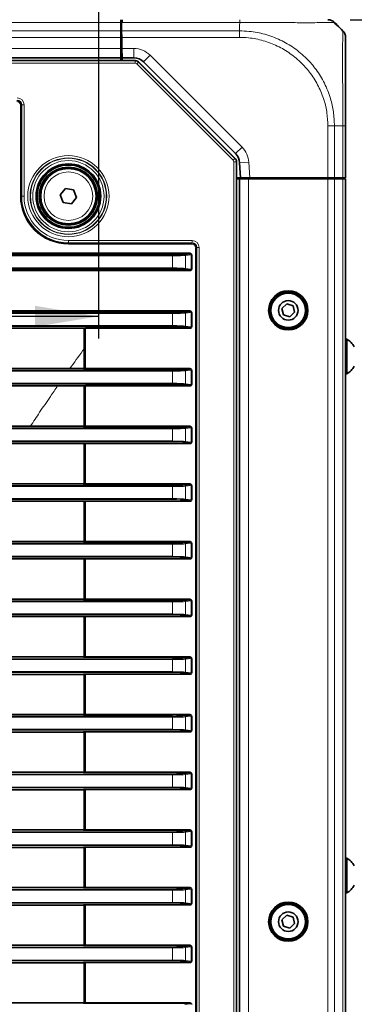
# Model space of a CAD drawing. Header units: millimetres. Extents: x 0 to 1118, y 0 to 864.
# Tile 38 of 91: x 384 to 408, y 253 to 325. Entities that reach past the tile are written whole.
import ezdxf

# ---------------------------------------------------------------- set-up
doc = ezdxf.new("R2010")
doc.units = ezdxf.units.MM
doc.layers.add('ALPHAREV', color=7, linetype='Continuous', lineweight=25)
doc.styles.add('SLDTEXTSTYLE0', font='TXT', dxfattribs={"width": 0.605})
doc.dimstyles.new('SLDDIMSTYLE0', dxfattribs={"dimtxt": 3.175, "dimasz": 4.572, "dimexe": 0, "dimexo": 0.0625, "dimgap": 0.79375, "dimtad": 0, "dimtih": 1, "dimtoh": 1, "dimdec": 1, "dimlfac": 3, "dimrnd": 1e-09, "dimzin": 4, "dimdsep": 46, "dimtxsty": 'SLDTEXTSTYLE0', "dimsah": 1, "dimcen": 0.09, "dimadec": 0, "dimazin": 1, "dimtfac": 1, "dimtofl": 0, "dimtmove": 0, "dimatfit": 3, "dimfxl": 1, "dimfrac": 2, "dimtolj": 1, "dimtzin": 12, "dimarcsym": 0})
doc.dimstyles.new('SLDDIMSTYLE3', dxfattribs={"dimtxt": 3.175, "dimasz": 4.572, "dimexe": 0, "dimexo": 0.0625, "dimgap": 0.79375, "dimtad": 0, "dimtih": 1, "dimtoh": 1, "dimdec": 1, "dimlfac": 3, "dimrnd": 1e-09, "dimzin": 12, "dimdsep": 46, "dimtxsty": 'SLDTEXTSTYLE0', "dimsah": 1, "dimcen": 0.09, "dimadec": 0, "dimazin": 3, "dimtfac": 1, "dimtofl": 0, "dimtmove": 0, "dimatfit": 3, "dimfxl": 1, "dimfrac": 2, "dimtolj": 1, "dimtzin": 12, "dimarcsym": 0})

# ---------------------------------------------------------------- blocks, each defined once
blk = doc.blocks.new('_D_5')
at = {"layer": 'ALPHAREV'}
for p, q in [((213.736, 351.397), (213.736, 301.561)), ((389.736, 351.397), (389.736, 301.561)), ((302.948, 305.597), (301.857, 305.597)), ((301.857, 305.597), (301.857, 300.725)), ((311.437, 305.597), (312.528, 305.597)), ((312.528, 305.597), (312.528, 300.725)), ((213.736, 303.161), (289.125, 303.161)), ((389.736, 303.161), (314.346, 303.161)), ((301.857, 300.725), (302.948, 300.725)), ((312.528, 300.725), (311.437, 300.725))]:
    blk.add_line(p, q, dxfattribs=at)
for points in [[(213.736, 303.161), (218.308, 302.399), (218.308, 303.923)], [(389.736, 303.161), (385.164, 303.923), (385.164, 302.399)]]:
    blk.add_solid(points, dxfattribs=at)
at = {"layer": 'ALPHAREV', "char_height": 3.175, "attachment_point": 1, "style": 'SLDTEXTSTYLE0'}
for s, insert in [('528.0', (289.851, 304.817)), ('20.8', (302.948, 304.817))]:
    blk.add_mtext(s, dxfattribs=dict(at, insert=insert))
blk = doc.blocks.new('_D_7')
at = {"layer": 'ALPHAREV'}
for p, q in [((399.336, 346.993), (439.874, 346.993)), ((438.274, 324.593), (438.274, 346.993)), ((407.893, 324.593), (439.874, 324.593)), ((438.274, 310.67), (438.274, 324.593)), ((452.846, 313.107), (451.755, 313.107)), ((451.755, 313.107), (451.755, 308.234)), ((458.91, 313.107), (460.001, 313.107)), ((460.001, 313.107), (460.001, 308.234)), ((441.449, 310.67), (438.274, 310.67)), ((451.755, 308.234), (452.846, 308.234)), ((460.001, 308.234), (458.91, 308.234))]:
    blk.add_line(p, q, dxfattribs=at)
for points in [[(438.274, 346.993), (437.512, 342.421), (439.036, 342.421)], [(438.274, 324.593), (439.036, 329.165), (437.512, 329.165)]]:
    blk.add_solid(points, dxfattribs=at)
at = {"layer": 'ALPHAREV', "char_height": 3.175, "attachment_point": 1, "style": 'SLDTEXTSTYLE0'}
for s, insert in [('67.2', (442.175, 312.327)), ('2.6', (452.846, 312.327))]:
    blk.add_mtext(s, dxfattribs=dict(at, insert=insert))

msp = doc.modelspace()

# ---------------------------------------------------------------- linework, layer by layer
at = {"color": 7, "linetype": 'Continuous', "lineweight": 18}
for p, q in [((391.352, 324.398), (212.119, 324.398)), ((399.939, 324.398), (391.439, 324.398)), ((391.352, 323.788), (212.119, 323.788)), ((391.41, 323.788), (399.902, 323.788)), ((399.902, 324.183), (399.902, 323.788)), ((391.352, 323.317), (212.119, 323.317)), ((391.419, 323.26), (391.352, 323.26)), ((399.902, 323.317), (391.418, 323.317)), ((391.419, 323.26), (391.419, 323.16)), ((391.352, 322.51), (212.119, 322.51)), ((391.432, 322.51), (392.288, 322.51)), ((392.288, 321.843), (392.288, 322.51)), ((211.085, 321.613), (392.386, 321.613)), ((391.352, 321.676), (212.119, 321.676)), ((392.386, 321.613), (392.396, 321.636)), ((392.386, 321.446), (392.386, 321.613)), ((392.631, 321.538), (392.622, 321.515)), ((392.995, 321.55), (393.467, 322.022)), ((393.467, 322.022), (400.102, 315.386)), ((392.386, 321.446), (211.085, 321.446)), ((392.504, 321.397), (392.622, 321.515)), ((399.456, 314.445), (392.504, 321.397)), ((392.622, 321.515), (399.574, 314.563)), ((384.103, 311.843), (384.103, 318.411)), ((384.103, 318.411), (384.17, 318.411)), ((384.2, 318.441), (384.17, 318.411)), ((384.17, 318.411), (384.17, 311.843)), ((384.2, 318.441), (384.367, 318.441)), ((384.2, 311.843), (384.2, 318.441)), ((384.367, 318.441), (384.367, 311.843)), ((406.293, 313.16), (406.293, 316.926)), ((407.374, 316.926), (406.764, 316.926)), ((406.764, 316.926), (406.764, 313.16)), ((407.374, 313.16), (407.374, 316.926)), ((399.631, 314.915), (400.102, 315.386)), ((399.456, 314.445), (399.574, 314.563)), ((399.574, 314.563), (399.597, 314.572)), ((399.505, 208.193), (399.505, 314.327)), ((399.505, 314.327), (399.672, 314.327)), ((399.695, 314.337), (399.672, 314.327)), ((399.672, 314.327), (399.672, 208.193)), ((399.922, 314.26), (400.588, 314.295)), ((400.588, 314.295), (400.648, 313.16)), ((400.569, 209.426), (400.569, 313.093)), ((406.293, 209.426), (406.293, 313.093)), ((406.764, 209.426), (406.764, 313.093)), ((407.24, 313.093), (407.24, 313.16)), ((407.374, 209.426), (407.374, 313.093)), ((384.103, 311.843), (384.17, 311.843)), ((384.17, 311.843), (384.2, 311.843)), ((384.2, 311.843), (384.367, 311.843)), ((387.569, 308.641), (396.5, 308.641)), ((387.569, 308.641), (387.569, 308.475)), ((396.5, 308.475), (387.569, 308.475)), ((387.569, 308.444), (387.569, 308.475)), ((387.569, 308.444), (396.47, 308.444)), ((387.569, 308.378), (387.569, 308.444)), ((396.47, 308.378), (387.569, 308.378)), ((396.47, 308.444), (396.5, 308.475)), ((396.47, 308.378), (396.47, 308.444)), ((396.5, 308.641), (396.5, 308.475)), ((396.737, 214.409), (396.737, 308.111)), ((396.737, 308.111), (396.803, 308.111)), ((396.834, 308.141), (396.803, 308.111)), ((396.803, 308.111), (396.803, 214.409)), ((396.834, 214.378), (396.834, 308.141)), ((397, 308.141), (396.834, 308.141)), ((397, 308.141), (397, 214.378)), ((251.37, 307.596), (395.076, 307.596)), ((395.076, 307.529), (251.37, 307.529)), ((251.402, 307.743), (396.351, 307.743)), ((396.351, 307.676), (251.402, 307.676)), ((395.076, 307.596), (395.076, 307.529)), ((395.076, 306.657), (395.076, 307.529)), ((396.426, 307.611), (396.027, 307.557)), ((396.027, 307.557), (396.027, 306.629)), ((396.351, 307.676), (396.351, 307.743)), ((396.426, 306.575), (396.426, 307.611)), ((396.426, 307.611), (396.49, 307.611)), ((396.49, 307.611), (396.49, 306.575)), ((208.395, 306.657), (395.076, 306.657)), ((395.076, 306.59), (395.076, 306.657)), ((396.027, 306.629), (396.426, 306.575)), ((207.12, 306.51), (396.351, 306.51)), ((396.351, 306.443), (207.12, 306.443)), ((395.076, 306.59), (208.395, 306.59)), ((396.351, 306.51), (396.351, 306.443)), ((396.426, 306.575), (396.49, 306.575)), ((207.12, 303.576), (396.351, 303.576)), ((396.351, 303.51), (207.12, 303.51)), ((208.395, 303.429), (395.076, 303.429)), ((395.076, 303.363), (208.395, 303.363)), ((395.076, 303.363), (395.076, 303.429)), ((395.076, 302.49), (395.076, 303.363)), ((396.426, 303.445), (396.027, 303.391)), ((396.027, 303.391), (396.027, 302.462)), ((396.351, 303.51), (396.351, 303.576)), ((396.426, 302.408), (396.426, 303.445)), ((396.426, 303.445), (396.49, 303.445)), ((396.49, 303.445), (396.49, 302.408)), ((208.395, 302.49), (395.076, 302.49)), ((395.076, 302.424), (208.395, 302.424)), ((388.652, 302.297), (388.668, 302.338)), ((388.801, 302.343), (396.351, 302.343)), ((388.801, 302.343), (388.801, 302.277)), ((395.076, 302.424), (395.076, 302.49)), ((396.027, 302.462), (396.426, 302.408)), ((396.351, 302.343), (396.351, 302.277)), ((396.426, 302.408), (396.49, 302.408)), ((388.734, 302.271), (388.718, 302.23)), ((388.734, 299.415), (388.734, 302.271)), ((396.351, 302.277), (388.801, 302.277)), ((388.801, 302.277), (388.801, 299.41)), ((208.395, 299.263), (395.076, 299.263)), ((395.076, 299.196), (208.395, 299.196)), ((388.668, 299.349), (388.652, 299.389)), ((388.718, 299.456), (388.734, 299.415)), ((388.801, 299.343), (388.801, 299.41)), ((388.801, 299.41), (396.351, 299.41)), ((396.351, 299.343), (388.801, 299.343)), ((395.076, 299.196), (395.076, 299.263)), ((395.076, 298.324), (395.076, 299.196)), ((396.426, 299.278), (396.027, 299.224)), ((396.027, 299.224), (396.027, 298.295)), ((396.351, 299.343), (396.351, 299.41)), ((396.426, 298.242), (396.426, 299.278)), ((396.426, 299.278), (396.49, 299.278)), ((396.49, 299.278), (396.49, 298.242)), ((208.395, 298.324), (395.076, 298.324)), ((395.076, 298.257), (208.395, 298.257)), ((388.652, 298.13), (388.668, 298.171)), ((388.734, 298.104), (388.718, 298.064)), ((388.734, 295.249), (388.734, 298.104)), ((388.801, 298.177), (396.351, 298.177)), ((388.801, 298.177), (388.801, 298.11)), ((396.351, 298.11), (388.801, 298.11)), ((388.801, 298.11), (388.801, 295.243)), ((395.076, 298.257), (395.076, 298.324)), ((396.027, 298.295), (396.426, 298.242)), ((396.351, 298.177), (396.351, 298.11)), ((396.426, 298.242), (396.49, 298.242)), ((388.668, 295.182), (388.652, 295.223)), ((388.718, 295.289), (388.734, 295.249)), ((388.801, 295.176), (388.801, 295.243)), ((388.801, 295.243), (396.351, 295.243)), ((396.351, 295.176), (396.351, 295.243)), ((208.395, 295.096), (395.076, 295.096)), ((395.076, 295.029), (208.395, 295.029)), ((396.351, 295.176), (388.801, 295.176)), ((395.076, 295.029), (395.076, 295.096)), ((395.076, 294.157), (395.076, 295.029)), ((396.426, 295.111), (396.027, 295.057)), ((396.027, 295.057), (396.027, 294.129)), ((396.426, 294.075), (396.426, 295.111)), ((396.426, 295.111), (396.49, 295.111)), ((396.49, 295.111), (396.49, 294.075)), ((208.395, 294.157), (395.076, 294.157)), ((395.076, 294.09), (208.395, 294.09)), ((388.652, 293.964), (388.668, 294.004)), ((388.734, 293.938), (388.718, 293.897)), ((388.734, 291.082), (388.734, 293.938)), ((388.801, 294.01), (396.351, 294.01)), ((388.801, 294.01), (388.801, 293.943)), ((396.351, 293.943), (388.801, 293.943)), ((388.801, 293.943), (388.801, 291.076)), ((395.076, 294.09), (395.076, 294.157)), ((396.027, 294.129), (396.426, 294.075)), ((396.351, 294.01), (396.351, 293.943)), ((396.426, 294.075), (396.49, 294.075)), ((388.668, 291.015), (388.652, 291.056)), ((388.718, 291.123), (388.734, 291.082)), ((388.801, 291.01), (388.801, 291.076)), ((388.801, 291.076), (396.351, 291.076)), ((396.351, 291.01), (388.801, 291.01)), ((396.351, 291.01), (396.351, 291.076)), ((208.395, 290.929), (395.076, 290.929)), ((395.076, 290.863), (208.395, 290.863)), ((395.076, 290.863), (395.076, 290.929)), ((395.076, 289.99), (395.076, 290.863)), ((396.426, 290.945), (396.027, 290.891)), ((396.027, 290.891), (396.027, 289.962)), ((396.426, 289.908), (396.426, 290.945)), ((396.426, 290.945), (396.49, 290.945)), ((396.49, 290.945), (396.49, 289.908)), ((208.395, 289.99), (395.076, 289.99)), ((395.076, 289.924), (208.395, 289.924)), ((388.652, 289.797), (388.668, 289.838)), ((388.734, 289.771), (388.718, 289.73)), ((388.734, 286.915), (388.734, 289.771)), ((388.801, 289.843), (396.351, 289.843)), ((388.801, 289.843), (388.801, 289.777)), ((396.351, 289.777), (388.801, 289.777)), ((388.801, 289.777), (388.801, 286.91)), ((395.076, 289.924), (395.076, 289.99)), ((396.027, 289.962), (396.426, 289.908)), ((396.351, 289.843), (396.351, 289.777)), ((396.426, 289.908), (396.49, 289.908)), ((208.395, 286.763), (395.076, 286.763)), ((395.076, 286.696), (208.395, 286.696)), ((388.668, 286.849), (388.652, 286.889)), ((388.718, 286.956), (388.734, 286.915)), ((388.801, 286.843), (388.801, 286.91)), ((388.801, 286.91), (396.351, 286.91)), ((396.351, 286.843), (388.801, 286.843)), ((395.076, 286.696), (395.076, 286.763)), ((395.076, 285.824), (395.076, 286.696)), ((396.426, 286.778), (396.027, 286.724)), ((396.027, 286.724), (396.027, 285.795)), ((396.351, 286.843), (396.351, 286.91)), ((396.426, 285.742), (396.426, 286.778)), ((396.426, 286.778), (396.49, 286.778)), ((396.49, 286.778), (396.49, 285.742)), ((208.395, 285.824), (395.076, 285.824)), ((395.076, 285.757), (208.395, 285.757)), ((388.652, 285.63), (388.668, 285.671)), ((388.734, 285.604), (388.718, 285.564)), ((388.734, 282.749), (388.734, 285.604)), ((388.801, 285.677), (396.351, 285.677)), ((388.801, 285.677), (388.801, 285.61)), ((396.351, 285.61), (388.801, 285.61)), ((388.801, 285.61), (388.801, 282.743)), ((395.076, 285.757), (395.076, 285.824)), ((396.027, 285.795), (396.426, 285.742)), ((396.351, 285.677), (396.351, 285.61)), ((396.426, 285.742), (396.49, 285.742)), ((208.395, 282.596), (395.076, 282.596)), ((395.076, 282.529), (208.395, 282.529)), ((388.668, 282.682), (388.652, 282.723)), ((388.718, 282.789), (388.734, 282.749)), ((388.801, 282.676), (388.801, 282.743)), ((388.801, 282.743), (396.351, 282.743)), ((396.351, 282.676), (388.801, 282.676)), ((395.076, 282.529), (395.076, 282.596)), ((395.076, 281.657), (395.076, 282.529)), ((396.426, 282.611), (396.027, 282.557)), ((396.027, 282.557), (396.027, 281.629)), ((396.351, 282.676), (396.351, 282.743)), ((396.426, 281.575), (396.426, 282.611)), ((396.426, 282.611), (396.49, 282.611)), ((396.49, 282.611), (396.49, 281.575)), ((208.395, 281.657), (395.076, 281.657)), ((395.076, 281.59), (208.395, 281.59)), ((388.652, 281.464), (388.668, 281.504)), ((388.734, 281.438), (388.718, 281.397)), ((388.734, 278.582), (388.734, 281.438)), ((388.801, 281.51), (396.351, 281.51)), ((388.801, 281.51), (388.801, 281.443)), ((396.351, 281.443), (388.801, 281.443)), ((388.801, 281.443), (388.801, 278.576)), ((395.076, 281.59), (395.076, 281.657)), ((396.027, 281.629), (396.426, 281.575)), ((396.351, 281.51), (396.351, 281.443)), ((396.426, 281.575), (396.49, 281.575)), ((208.395, 278.429), (395.076, 278.429)), ((395.076, 278.363), (208.395, 278.363)), ((388.668, 278.515), (388.652, 278.556)), ((388.718, 278.623), (388.734, 278.582)), ((388.801, 278.576), (396.351, 278.576)), ((388.801, 278.576), (388.801, 278.51)), ((396.351, 278.51), (388.801, 278.51)), ((395.076, 278.363), (395.076, 278.429)), ((395.076, 277.49), (395.076, 278.363)), ((396.426, 278.445), (396.027, 278.391)), ((396.027, 278.391), (396.027, 277.462)), ((396.351, 278.576), (396.351, 278.51)), ((396.426, 277.408), (396.426, 278.445)), ((396.49, 278.445), (396.426, 278.445)), ((396.49, 278.445), (396.49, 277.408)), ((208.395, 277.49), (395.076, 277.49)), ((395.076, 277.424), (395.076, 277.49)), ((396.027, 277.462), (396.426, 277.408)), ((395.076, 277.424), (208.395, 277.424)), ((388.652, 277.297), (388.668, 277.338)), ((388.734, 277.271), (388.718, 277.23)), ((388.734, 274.415), (388.734, 277.271)), ((388.801, 277.343), (396.351, 277.343)), ((388.801, 277.277), (388.801, 277.343)), ((396.351, 277.277), (388.801, 277.277)), ((388.801, 277.277), (388.801, 274.41)), ((396.351, 277.277), (396.351, 277.343)), ((396.49, 277.408), (396.426, 277.408)), ((208.395, 274.263), (395.076, 274.263)), ((395.076, 274.196), (208.395, 274.196)), ((388.668, 274.349), (388.652, 274.389)), ((388.718, 274.456), (388.734, 274.415)), ((388.801, 274.41), (396.351, 274.41)), ((388.801, 274.41), (388.801, 274.343)), ((396.351, 274.343), (388.801, 274.343)), ((395.076, 274.196), (395.076, 274.263)), ((395.076, 273.324), (395.076, 274.196)), ((396.426, 274.278), (396.027, 274.224)), ((396.027, 274.224), (396.027, 273.295)), ((396.351, 274.41), (396.351, 274.343)), ((396.426, 273.242), (396.426, 274.278)), ((396.49, 274.278), (396.426, 274.278)), ((396.49, 274.278), (396.49, 273.242)), ((208.395, 273.324), (395.076, 273.324)), ((395.076, 273.257), (208.395, 273.257)), ((388.652, 273.13), (388.668, 273.171)), ((388.801, 273.177), (396.351, 273.177)), ((388.801, 273.11), (388.801, 273.177)), ((395.076, 273.257), (395.076, 273.324)), ((396.027, 273.295), (396.426, 273.242)), ((396.351, 273.11), (396.351, 273.177)), ((396.49, 273.242), (396.426, 273.242)), ((388.734, 273.104), (388.718, 273.064)), ((388.734, 270.249), (388.734, 273.104)), ((396.351, 273.11), (388.801, 273.11)), ((388.801, 273.11), (388.801, 270.243)), ((208.395, 270.096), (395.076, 270.096)), ((395.076, 270.029), (208.395, 270.029)), ((388.668, 270.182), (388.652, 270.223)), ((388.718, 270.289), (388.734, 270.249)), ((388.801, 270.243), (396.351, 270.243)), ((388.801, 270.243), (388.801, 270.176)), ((396.351, 270.176), (388.801, 270.176)), ((395.076, 270.029), (395.076, 270.096)), ((395.076, 269.157), (395.076, 270.029)), ((396.426, 270.111), (396.027, 270.057)), ((396.027, 270.057), (396.027, 269.129)), ((396.351, 270.243), (396.351, 270.176)), ((396.426, 269.075), (396.426, 270.111)), ((396.49, 270.111), (396.426, 270.111)), ((396.49, 270.111), (396.49, 269.075)), ((208.395, 269.157), (395.076, 269.157)), ((395.076, 269.09), (208.395, 269.09)), ((388.652, 268.964), (388.668, 269.004)), ((388.734, 268.938), (388.718, 268.897)), ((388.734, 266.082), (388.734, 268.938)), ((388.801, 269.01), (396.351, 269.01)), ((388.801, 268.943), (388.801, 269.01)), ((396.351, 268.943), (388.801, 268.943)), ((388.801, 268.943), (388.801, 266.076)), ((395.076, 269.09), (395.076, 269.157)), ((396.027, 269.129), (396.426, 269.075)), ((396.351, 268.943), (396.351, 269.01)), ((396.49, 269.075), (396.426, 269.075)), ((388.668, 266.015), (388.652, 266.056)), ((388.718, 266.123), (388.734, 266.082)), ((388.801, 266.076), (396.351, 266.076)), ((388.801, 266.076), (388.801, 266.01)), ((396.351, 266.076), (396.351, 266.01)), ((208.395, 265.929), (395.076, 265.929)), ((395.076, 265.863), (208.395, 265.863)), ((396.351, 266.01), (388.801, 266.01)), ((395.076, 265.863), (395.076, 265.929)), ((395.076, 264.99), (395.076, 265.863)), ((396.426, 265.945), (396.027, 265.891)), ((396.027, 265.891), (396.027, 264.962)), ((396.426, 264.908), (396.426, 265.945)), ((396.49, 265.945), (396.426, 265.945)), ((396.49, 265.945), (396.49, 264.908)), ((208.395, 264.99), (395.076, 264.99)), ((395.076, 264.924), (208.395, 264.924)), ((388.652, 264.797), (388.668, 264.838)), ((388.734, 264.771), (388.718, 264.73)), ((388.734, 261.915), (388.734, 264.771)), ((388.801, 264.843), (396.351, 264.843)), ((388.801, 264.777), (388.801, 264.843)), ((396.351, 264.777), (388.801, 264.777)), ((388.801, 264.777), (388.801, 261.91)), ((395.076, 264.924), (395.076, 264.99)), ((396.027, 264.962), (396.426, 264.908)), ((396.351, 264.777), (396.351, 264.843)), ((396.49, 264.908), (396.426, 264.908)), ((388.668, 261.849), (388.652, 261.889)), ((388.718, 261.956), (388.734, 261.915)), ((388.801, 261.91), (396.351, 261.91)), ((388.801, 261.91), (388.801, 261.843)), ((396.351, 261.843), (388.801, 261.843)), ((396.351, 261.91), (396.351, 261.843)), ((208.395, 261.763), (395.076, 261.763)), ((395.076, 261.696), (208.395, 261.696)), ((395.076, 261.696), (395.076, 261.763)), ((395.076, 260.824), (395.076, 261.696)), ((396.426, 261.778), (396.027, 261.724)), ((396.027, 261.724), (396.027, 260.795)), ((396.426, 260.742), (396.426, 261.778)), ((396.49, 261.778), (396.426, 261.778)), ((396.49, 261.778), (396.49, 260.742)), ((208.395, 260.824), (395.076, 260.824)), ((395.076, 260.757), (208.395, 260.757)), ((388.652, 260.63), (388.668, 260.671)), ((388.734, 260.604), (388.718, 260.564)), ((388.734, 257.749), (388.734, 260.604)), ((388.801, 260.677), (396.351, 260.677)), ((388.801, 260.61), (388.801, 260.677)), ((396.351, 260.61), (388.801, 260.61)), ((388.801, 260.61), (388.801, 257.743)), ((395.076, 260.757), (395.076, 260.824)), ((396.027, 260.795), (396.426, 260.742)), ((396.351, 260.61), (396.351, 260.677)), ((396.49, 260.742), (396.426, 260.742)), ((208.395, 257.596), (395.076, 257.596)), ((395.076, 257.529), (208.395, 257.529)), ((388.668, 257.682), (388.652, 257.723)), ((388.718, 257.789), (388.734, 257.749)), ((388.801, 257.743), (396.351, 257.743)), ((388.801, 257.743), (388.801, 257.676)), ((396.351, 257.676), (388.801, 257.676)), ((395.076, 257.529), (395.076, 257.596)), ((395.076, 256.657), (395.076, 257.529)), ((396.426, 257.611), (396.027, 257.557)), ((396.027, 257.557), (396.027, 256.629)), ((396.351, 257.743), (396.351, 257.676)), ((396.426, 256.575), (396.426, 257.611)), ((396.49, 257.611), (396.426, 257.611)), ((396.49, 257.611), (396.49, 256.575)), ((208.395, 256.657), (395.076, 256.657)), ((395.076, 256.59), (208.395, 256.59)), ((388.652, 256.464), (388.668, 256.504)), ((388.734, 256.438), (388.718, 256.397)), ((388.734, 253.582), (388.734, 256.438)), ((388.801, 256.51), (396.351, 256.51)), ((388.801, 256.443), (388.801, 256.51)), ((396.351, 256.443), (388.801, 256.443)), ((388.801, 256.443), (388.801, 253.576)), ((395.076, 256.59), (395.076, 256.657)), ((396.027, 256.629), (396.426, 256.575)), ((396.351, 256.443), (396.351, 256.51)), ((396.49, 256.575), (396.426, 256.575)), ((388.668, 253.515), (388.652, 253.556)), ((388.718, 253.623), (388.734, 253.582)), ((388.801, 253.576), (396.351, 253.576)), ((388.801, 253.576), (388.801, 253.51)), ((396.351, 253.51), (388.801, 253.51)), ((396.351, 253.576), (396.351, 253.51))]:
    msp.add_line(p, q, dxfattribs=at)
at = {"color": 7, "linetype": 'Continuous', "lineweight": 35}
for p, q in [((391.352, 324.398), (391.352, 324.593)), ((391.352, 323.788), (391.352, 324.398)), ((391.419, 324.398), (391.399, 324.398)), ((391.399, 324.398), (391.41, 323.788)), ((391.439, 324.398), (391.419, 324.398)), ((391.439, 324.398), (391.442, 324.593)), ((391.406, 323.993), (391.352, 323.993)), ((391.352, 323.317), (391.352, 323.788)), ((391.418, 323.317), (391.41, 323.788)), ((406.979, 324.183), (407.374, 323.788)), ((391.352, 322.51), (391.352, 323.317)), ((391.352, 323.16), (391.421, 323.16)), ((391.419, 323.26), (391.417, 323.16)), ((391.432, 322.51), (391.418, 323.317)), ((391.352, 321.843), (391.352, 322.51)), ((391.432, 322.493), (391.352, 322.493)), ((391.444, 321.843), (391.432, 322.51)), ((211.075, 321.636), (392.396, 321.636)), ((391.352, 321.843), (212.119, 321.843)), ((391.352, 321.636), (391.352, 321.843)), ((392.288, 321.843), (391.444, 321.843)), ((391.444, 321.843), (391.447, 321.636)), ((392.631, 321.538), (399.597, 314.572)), ((399.631, 314.915), (392.995, 321.55)), ((407.569, 316.926), (407.569, 313.16)), ((399.695, 314.337), (399.695, 208.183)), ((399.98, 313.16), (399.922, 314.26)), ((399.98, 313.16), (399.695, 313.16)), ((399.695, 313.093), (399.873, 313.093)), ((399.873, 313.093), (399.902, 313.093)), ((399.902, 209.426), (399.902, 313.093)), ((399.902, 313.093), (400.569, 313.093)), ((400.648, 313.16), (399.98, 313.16)), ((400.569, 313.093), (406.293, 313.093)), ((400.619, 313.093), (400.619, 313.16)), ((406.293, 313.16), (400.648, 313.16)), ((401.286, 313.16), (401.286, 313.093)), ((401.503, 313.093), (401.502, 313.16)), ((405.234, 313.093), (405.236, 313.16)), ((406.036, 313.16), (406.036, 313.093)), ((406.237, 313.093), (406.236, 313.16)), ((406.764, 313.16), (406.293, 313.16)), ((406.293, 313.093), (406.764, 313.093)), ((407.374, 313.16), (406.764, 313.16)), ((406.764, 313.093), (407.374, 313.093)), ((406.868, 313.093), (406.869, 313.16)), ((407.569, 313.16), (407.374, 313.16)), ((407.374, 313.093), (407.569, 313.093)), ((407.402, 313.16), (407.402, 313.093)), ((407.569, 209.426), (407.569, 313.093)), ((386.979, 311.934), (387.353, 312.399)), ((387.353, 312.399), (387.943, 312.308)), ((387.943, 312.308), (388.159, 311.752)), ((387.195, 311.378), (386.979, 311.934)), ((388.159, 311.752), (387.785, 311.287)), ((387.785, 311.287), (387.195, 311.378)), ((395.963, 307.624), (396.351, 307.676)), ((396.351, 306.51), (395.963, 306.562)), ((403.323, 304.062), (402.972, 303.732)), ((403.783, 303.922), (403.323, 304.062)), ((403.893, 303.454), (403.783, 303.922)), ((395.963, 303.457), (396.351, 303.51)), ((402.972, 303.732), (403.081, 303.264)), ((403.081, 303.264), (403.542, 303.125)), ((403.542, 303.125), (403.893, 303.454)), ((396.351, 302.343), (395.963, 302.396)), ((388.652, 302.297), (383.322, 302.297)), ((388.718, 299.456), (388.718, 302.23)), ((407.656, 301.51), (407.569, 301.51)), ((407.656, 301.427), (407.656, 301.51)), ((407.656, 299.01), (407.656, 301.427)), ((383.322, 299.389), (388.652, 299.389)), ((395.963, 299.291), (396.351, 299.343)), ((407.569, 299.01), (407.656, 299.01)), ((383.322, 298.13), (388.652, 298.13)), ((388.718, 295.289), (388.718, 298.064)), ((396.351, 298.177), (395.963, 298.229)), ((383.322, 295.223), (388.652, 295.223)), ((395.963, 295.124), (396.351, 295.176)), ((383.322, 293.964), (388.652, 293.964)), ((388.718, 291.123), (388.718, 293.897)), ((396.351, 294.01), (395.963, 294.062)), ((383.322, 291.056), (388.652, 291.056)), ((395.963, 290.957), (396.351, 291.01)), ((383.322, 289.797), (388.652, 289.797)), ((388.718, 286.956), (388.718, 289.73)), ((396.351, 289.843), (395.963, 289.896)), ((383.322, 286.889), (388.652, 286.889)), ((395.963, 286.791), (396.351, 286.843)), ((383.322, 285.63), (388.652, 285.63)), ((388.718, 282.789), (388.718, 285.564)), ((396.351, 285.677), (395.963, 285.729)), ((383.322, 282.723), (388.652, 282.723)), ((395.963, 282.624), (396.351, 282.676)), ((383.322, 281.464), (388.652, 281.464)), ((388.718, 278.623), (388.718, 281.397)), ((396.351, 281.51), (395.963, 281.562)), ((383.322, 278.556), (388.652, 278.556)), ((395.963, 278.457), (396.351, 278.51)), ((383.322, 277.297), (388.652, 277.297)), ((388.718, 274.456), (388.718, 277.23)), ((396.351, 277.343), (395.963, 277.396)), ((383.322, 274.389), (388.652, 274.389)), ((395.963, 274.291), (396.351, 274.343)), ((396.351, 273.177), (395.963, 273.229)), ((383.322, 273.13), (388.652, 273.13)), ((388.718, 270.289), (388.718, 273.064)), ((383.322, 270.223), (388.652, 270.223)), ((395.963, 270.124), (396.351, 270.176)), ((383.322, 268.964), (388.652, 268.964)), ((388.718, 266.123), (388.718, 268.897)), ((396.351, 269.01), (395.963, 269.062)), ((383.322, 266.056), (388.652, 266.056)), ((395.963, 265.957), (396.351, 266.01)), ((383.322, 264.797), (388.652, 264.797)), ((388.718, 261.956), (388.718, 264.73)), ((396.351, 264.843), (395.963, 264.896)), ((407.656, 264.01), (407.569, 264.01)), ((407.656, 263.927), (407.656, 264.01)), ((407.656, 261.51), (407.656, 263.927)), ((383.322, 261.889), (388.652, 261.889)), ((395.963, 261.791), (396.351, 261.843)), ((407.569, 261.51), (407.656, 261.51)), ((383.322, 260.63), (388.652, 260.63)), ((388.718, 257.789), (388.718, 260.564)), ((396.351, 260.677), (395.963, 260.729)), ((403.323, 259.895), (402.972, 259.566)), ((403.783, 259.756), (403.323, 259.895)), ((403.893, 259.287), (403.783, 259.756)), ((402.972, 259.566), (403.081, 259.097)), ((403.081, 259.097), (403.542, 258.958)), ((403.542, 258.958), (403.893, 259.287)), ((383.322, 257.723), (388.652, 257.723)), ((395.963, 257.624), (396.351, 257.676)), ((383.322, 256.464), (388.652, 256.464)), ((388.718, 253.623), (388.718, 256.397)), ((396.351, 256.51), (395.963, 256.562)), ((383.322, 253.556), (388.652, 253.556)), ((395.963, 253.457), (396.351, 253.51))]:
    msp.add_line(p, q, dxfattribs=at)
at = {"color": 7, "linetype": 'Continuous', "lineweight": 18}
for radius in [2.931, 2.765, 2.736, 2.57, 1.757]:
    msp.add_circle((387.569, 311.843), radius, dxfattribs=at)
at = {"color": 7, "linetype": 'Continuous', "lineweight": 35}
for centre, radius in [((387.569, 311.843), 2.333), ((387.569, 311.843), 2.25), ((387.569, 311.843), 2.1), ((387.569, 311.843), 2), ((403.432, 303.593), 1.417), ((403.432, 303.593), 1.312), ((403.432, 303.593), 1.25), ((403.432, 303.593), 0.704), ((403.432, 259.426), 1.417), ((403.432, 259.426), 1.312), ((403.432, 259.426), 1.25), ((403.432, 259.426), 0.704)]:
    msp.add_circle(centre, radius, dxfattribs=at)
at = {"color": 7, "linetype": 'Continuous', "lineweight": 18}
for centre, radius, start, end in [((392.288, 320.843), 1.667, 45, 90), ((392.386, 321.279), 0.333, 45.00361, 89.99639), ((398.924, 314.207), 1.667, 3, 45), ((399.338, 314.327), 0.333, 0.00361, 44.99639), ((387.569, 311.843), 3.466, 180, 270), ((387.569, 311.843), 3.369, 180, 270), ((387.569, 311.843), 3.202, 180, 270), ((395.961, 307.558), 0.0661, 359.52436, 87.65613), ((395.961, 306.628), 0.0661, 272.34387, 0.47564), ((395.961, 303.391), 0.0661, 359.52436, 87.65613), ((388.668, 302.271), 0.0667, 0.07399, 89.97184), ((395.961, 302.462), 0.0661, 272.34387, 0.47564), ((388.668, 299.415), 0.0667, 270.02816, 359.92601), ((395.961, 299.225), 0.0661, 359.52436, 87.65613), ((388.668, 298.104), 0.0667, 0.07399, 89.97184), ((395.961, 298.295), 0.0661, 272.34387, 0.47564), ((388.668, 295.249), 0.0667, 270.02816, 359.92601), ((395.961, 295.058), 0.0661, 359.52436, 87.65613), ((388.668, 293.938), 0.0667, 0.07399, 89.97184), ((395.961, 294.128), 0.0661, 272.34387, 0.47564), ((388.668, 291.082), 0.0667, 270.02816, 359.92601), ((395.961, 290.891), 0.0661, 359.52436, 87.65613), ((388.668, 289.771), 0.0667, 0.07399, 89.97184), ((395.961, 289.962), 0.0661, 272.34387, 0.47564), ((388.668, 286.915), 0.0667, 270.02816, 359.92601), ((395.961, 286.725), 0.0661, 359.52436, 87.65613), ((388.668, 285.604), 0.0667, 0.07399, 89.97184), ((395.961, 285.795), 0.0661, 272.34387, 0.47564), ((388.668, 282.749), 0.0667, 270.02816, 359.92601), ((395.961, 282.558), 0.0661, 359.52436, 87.65613), ((388.668, 281.438), 0.0667, 0.07399, 89.97184), ((395.961, 281.628), 0.0661, 272.34387, 0.47564), ((388.668, 278.582), 0.0667, 270.02816, 359.92601), ((395.961, 278.391), 0.0661, 359.52436, 87.65613), ((395.961, 277.462), 0.0661, 272.34387, 0.47564), ((388.668, 277.271), 0.0667, 0.07399, 89.97184), ((388.668, 274.415), 0.0667, 270.02816, 359.92601), ((395.961, 274.225), 0.0661, 359.52436, 87.65613), ((388.668, 273.104), 0.0667, 0.07399, 89.97184), ((395.961, 273.295), 0.0661, 272.34387, 0.47564), ((388.668, 270.249), 0.0667, 270.02816, 359.92601), ((395.961, 270.058), 0.0661, 359.52436, 87.65613), ((388.668, 268.938), 0.0667, 0.07399, 89.97184), ((395.961, 269.128), 0.0661, 272.34387, 0.47564), ((388.668, 266.082), 0.0667, 270.02816, 359.92601), ((395.961, 265.891), 0.0661, 359.52436, 87.65613), ((388.668, 264.771), 0.0667, 0.07399, 89.97184), ((395.961, 264.962), 0.0661, 272.34387, 0.47564), ((388.668, 261.915), 0.0667, 270.02816, 359.92601), ((395.961, 261.725), 0.0661, 359.52436, 87.65613), ((388.668, 260.604), 0.0667, 0.07399, 89.97184), ((395.961, 260.795), 0.0661, 272.34387, 0.47564), ((388.668, 257.749), 0.0667, 270.02816, 359.92601), ((395.961, 257.558), 0.0661, 359.52436, 87.65613), ((388.668, 256.438), 0.0667, 0.07399, 89.97184), ((395.961, 256.628), 0.0661, 272.34387, 0.47564), ((388.668, 253.582), 0.0667, 270.02816, 359.92601)]:
    msp.add_arc(centre, radius, start, end, dxfattribs=at)
at = {"color": 7, "linetype": 'Continuous', "lineweight": 35}
for centre, radius, start, end in [((392.288, 320.843), 1, 45, 90), ((398.924, 314.207), 1, 3, 45), ((387.569, 311.843), 3.399, 180, 270), ((406.937, 300.26), 1.442, 29.2162, 60.11785), ((406.937, 300.26), 1.442, 299.88215, 330.7838), ((406.937, 262.76), 1.442, 29.2162, 60.11785), ((406.937, 262.76), 1.442, 299.88215, 330.7838)]:
    msp.add_arc(centre, radius, start, end, dxfattribs=at)
for centre, major_axis, ratio, start_param, end_param in [((392.396, 321.303), (0.128, 0.308), 0.999822, 5.890549, 6.675821), ((399.362, 314.337), (0.308, 0.128), 0.999822, 5.890549, 6.675821), ((388.651, 302.23), (0.0248, 0.062), 0.998896, 5.093092, 6.663127), ((388.651, 299.456), (0.0248, -0.062), 0.998896, 5.903243, 7.473278), ((388.651, 298.064), (0.0248, 0.062), 0.998896, 5.093092, 6.663127), ((388.651, 295.289), (0.0248, -0.062), 0.998896, 5.903243, 7.473278), ((388.651, 293.897), (0.0248, 0.062), 0.998896, 5.093092, 6.663127), ((388.651, 291.123), (0.0248, -0.062), 0.998896, 5.903243, 7.473278), ((388.651, 289.73), (0.0248, 0.062), 0.998896, 5.093092, 6.663127), ((388.651, 286.956), (0.0248, -0.062), 0.998896, 5.903243, 7.473278), ((388.651, 285.564), (0.0248, 0.062), 0.998896, 5.093092, 6.663127), ((388.651, 282.789), (0.0248, -0.062), 0.998896, 5.903243, 7.473278), ((388.651, 281.397), (0.0248, 0.062), 0.998896, 5.093092, 6.663127), ((388.651, 278.623), (0.0248, -0.062), 0.998896, 5.903243, 7.473278), ((388.651, 277.23), (0.0248, 0.062), 0.998896, 5.093092, 6.663127), ((388.651, 274.456), (0.0248, -0.062), 0.998896, 5.903243, 7.473278), ((388.651, 273.064), (0.0248, 0.062), 0.998896, 5.093092, 6.663127), ((388.651, 270.289), (0.0248, -0.062), 0.998896, 5.903243, 7.473278), ((388.651, 268.897), (0.0248, 0.062), 0.998896, 5.093092, 6.663127), ((388.651, 266.123), (0.0248, -0.062), 0.998896, 5.903243, 7.473278), ((388.651, 264.73), (0.0248, 0.062), 0.998896, 5.093092, 6.663127), ((388.651, 261.956), (0.0248, -0.062), 0.998896, 5.903243, 7.473278), ((388.651, 260.564), (0.0248, 0.062), 0.998896, 5.093092, 6.663127), ((388.651, 257.789), (0.0248, -0.062), 0.998896, 5.903243, 7.473278), ((388.651, 256.397), (0.0248, 0.062), 0.998896, 5.093092, 6.663127), ((388.651, 253.623), (0.0248, -0.062), 0.998896, 5.903243, 7.473278)]:
    msp.add_ellipse(centre, major_axis=major_axis, ratio=ratio, start_param=start_param, end_param=end_param, dxfattribs=at)
at = {"color": 7, "linetype": 'Continuous', "lineweight": 18}
for centre, major_axis, ratio, start_param, end_param in [((392.386, 321.279), (0.064, 0.154), 0.999822, 5.890549, 6.675821), ((383.837, 318.411), (0.236, 0.236), 0.999817, 5.497939, 7.068431), ((383.867, 318.441), (-0.354, -0.354), 0.999695, 2.356347, 3.926839), ((383.867, 318.441), (0.236, 0.236), 0.999391, 5.497939, 7.068431), ((383.837, 318.411), (-0.189, -0.189), 0.999695, 2.356347, 3.926839), ((399.338, 314.327), (0.154, 0.064), 0.999822, 5.890549, 6.675821), ((396.47, 308.111), (0.236, 0.236), 0.999817, 5.497939, 7.068431), ((396.47, 308.111), (-0.189, -0.189), 0.999695, 2.356347, 3.926839), ((396.5, 308.141), (-0.354, -0.354), 0.999695, 2.356347, 3.926839), ((396.5, 308.141), (0.236, 0.236), 0.999391, 5.497939, 7.068431), ((395.076, 307.637), (0.933, 0), 0.043661, 4.712389, 5.969026), ((395.076, 307.57), (1, 0), 0.04075, 4.712389, 5.969026), ((396.35, 307.609), (-0.139, -0.019), 0.950238, 3.014592, 4.571909), ((396.35, 307.609), (0.0763, 0.0103), 0.866177, 6.156185, 7.713502), ((395.076, 306.616), (1, 0), 0.04075, 0.314159, 1.570796), ((395.076, 306.55), (0.933, 0), 0.043661, 0.314159, 1.570796), ((396.35, 306.577), (0.0763, -0.0103), 0.866177, 4.852869, 6.410186), ((396.35, 306.577), (0.139, -0.019), 0.950238, 4.852869, 6.410186), ((395.076, 303.47), (0.933, 0), 0.043661, 4.712389, 5.969026), ((395.076, 303.403), (1, 0), 0.04075, 4.712389, 5.969026), ((396.35, 303.443), (0.139, 0.019), 0.950238, 6.156185, 7.713502), ((396.35, 303.443), (0.0763, 0.0103), 0.866177, 6.156185, 7.713502), ((388.801, 302.338), (0.133, 0), 0.043661, 1.570796, 3.124139), ((395.076, 302.45), (1, 0), 0.04075, 0.314159, 1.570796), ((395.076, 302.383), (0.933, 0), 0.043661, 0.314159, 1.570796), ((396.35, 302.41), (0.0763, -0.0103), 0.866177, 4.852869, 6.410186), ((396.35, 302.41), (0.139, -0.019), 0.950238, 4.852869, 6.410186), ((388.801, 302.271), (0.0667, 0), 0.087322, 1.570796, 3.124139), ((388.801, 299.349), (0.133, 0), 0.043661, 3.159046, 4.712389), ((388.801, 299.415), (0.0667, 0), 0.087322, 3.159046, 4.712389), ((395.076, 299.303), (0.933, 0), 0.043661, 4.712389, 5.969026), ((395.076, 299.237), (1, 0), 0.04075, 4.712389, 5.969026), ((396.35, 299.276), (0.139, 0.019), 0.950238, 6.156185, 7.713502), ((396.35, 299.276), (0.0763, 0.0103), 0.866177, 6.156185, 7.713502), ((388.801, 298.171), (0.133, 0), 0.043661, 1.570796, 3.124139), ((388.801, 298.104), (0.0667, 0), 0.087322, 1.570796, 3.124139), ((395.076, 298.283), (1, 0), 0.04075, 0.314159, 1.570796), ((395.076, 298.216), (0.933, 0), 0.043661, 0.314159, 1.570796), ((396.35, 298.244), (0.0763, -0.0103), 0.866177, 4.852869, 6.410186), ((396.35, 298.244), (0.139, -0.019), 0.950238, 4.852869, 6.410186), ((388.801, 295.249), (0.0667, 0), 0.087322, 3.159046, 4.712389), ((396.35, 295.109), (0.139, 0.019), 0.950238, 6.156185, 7.713502), ((388.801, 295.182), (0.133, 0), 0.043661, 3.159046, 4.712389), ((395.076, 295.137), (0.933, 0), 0.043661, 4.712389, 5.969026), ((395.076, 295.07), (1, 0), 0.04075, 4.712389, 5.969026), ((396.35, 295.109), (0.0763, 0.0103), 0.866177, 6.156185, 7.713502), ((388.801, 294.004), (0.133, 0), 0.043661, 1.570796, 3.124139), ((388.801, 293.938), (0.0667, 0), 0.087322, 1.570796, 3.124139), ((395.076, 294.116), (1, 0), 0.04075, 0.314159, 1.570796), ((395.076, 294.05), (0.933, 0), 0.043661, 0.314159, 1.570796), ((396.35, 294.077), (0.0763, -0.0103), 0.866177, 4.852869, 6.410186), ((396.35, 294.077), (0.139, -0.019), 0.950238, 4.852869, 6.410186), ((388.801, 291.015), (0.133, 0), 0.043661, 3.159046, 4.712389), ((388.801, 291.082), (0.0667, 0), 0.087322, 3.159046, 4.712389), ((395.076, 290.97), (0.933, 0), 0.043661, 4.712389, 5.969026), ((396.35, 290.943), (0.139, 0.019), 0.950238, 6.156185, 7.713502), ((396.35, 290.943), (0.0763, 0.0103), 0.866177, 6.156185, 7.713502), ((395.076, 290.903), (1, 0), 0.04075, 4.712389, 5.969026), ((388.801, 289.838), (0.133, 0), 0.043661, 1.570796, 3.124139), ((388.801, 289.771), (0.0667, 0), 0.087322, 1.570796, 3.124139), ((395.076, 289.95), (1, 0), 0.04075, 0.314159, 1.570796), ((395.076, 289.883), (0.933, 0), 0.043661, 0.314159, 1.570796), ((396.35, 289.91), (0.0763, -0.0103), 0.866177, 4.852869, 6.410186), ((396.35, 289.91), (0.139, -0.019), 0.950238, 4.852869, 6.410186), ((388.801, 286.849), (0.133, 0), 0.043661, 3.159046, 4.712389), ((388.801, 286.915), (0.0667, 0), 0.087322, 3.159046, 4.712389), ((395.076, 286.803), (0.933, 0), 0.043661, 4.712389, 5.969026), ((395.076, 286.737), (1, 0), 0.04075, 4.712389, 5.969026), ((396.35, 286.776), (0.139, 0.019), 0.950238, 6.156185, 7.713502), ((396.35, 286.776), (0.0763, 0.0103), 0.866177, 6.156185, 7.713502), ((388.801, 285.671), (0.133, 0), 0.043661, 1.570796, 3.124139), ((388.801, 285.604), (0.0667, 0), 0.087322, 1.570796, 3.124139), ((395.076, 285.783), (1, 0), 0.04075, 0.314159, 1.570796), ((395.076, 285.716), (0.933, 0), 0.043661, 0.314159, 1.570796), ((396.35, 285.744), (0.0763, -0.0103), 0.866177, 4.852869, 6.410186), ((396.35, 285.744), (0.139, -0.019), 0.950238, 4.852869, 6.410186), ((388.801, 282.682), (0.133, 0), 0.043661, 3.159046, 4.712389), ((388.801, 282.749), (0.0667, 0), 0.087322, 3.159046, 4.712389), ((395.076, 282.637), (0.933, 0), 0.043661, 4.712389, 5.969026), ((395.076, 282.57), (1, 0), 0.04075, 4.712389, 5.969026), ((396.35, 282.609), (0.139, 0.019), 0.950238, 6.156185, 7.713502), ((396.35, 282.609), (0.0763, 0.0103), 0.866177, 6.156185, 7.713502), ((388.801, 281.504), (0.133, 0), 0.043661, 1.570796, 3.124139), ((388.801, 281.438), (0.0667, 0), 0.087322, 1.570796, 3.124139), ((395.076, 281.616), (1, 0), 0.04075, 0.314159, 1.570796), ((395.076, 281.55), (0.933, 0), 0.043661, 0.314159, 1.570796), ((396.35, 281.577), (0.0763, -0.0103), 0.866177, 4.852869, 6.410186), ((396.35, 281.577), (0.139, -0.019), 0.950238, 4.852869, 6.410186), ((388.801, 278.515), (0.133, 0), 0.043661, 3.159046, 4.712389), ((388.801, 278.582), (0.0667, 0), 0.087322, 3.159046, 4.712389), ((395.076, 278.47), (0.933, 0), 0.043661, 4.712389, 5.969026), ((395.076, 278.403), (1, 0), 0.04075, 4.712389, 5.969026), ((396.35, 278.443), (0.139, 0.019), 0.950238, 6.156185, 7.713502), ((396.35, 278.443), (0.0763, 0.0103), 0.866177, 6.156185, 7.713502), ((395.076, 277.45), (1, 0), 0.04075, 0.314159, 1.570796), ((388.801, 277.338), (0.133, 0), 0.043661, 1.570796, 3.124139), ((388.801, 277.271), (0.0667, 0), 0.087322, 1.570796, 3.124139), ((395.076, 277.383), (0.933, 0), 0.043661, 0.314159, 1.570796), ((396.35, 277.41), (0.0763, -0.0103), 0.866177, 4.852869, 6.410186), ((396.35, 277.41), (0.139, -0.019), 0.950238, 4.852869, 6.410186), ((388.801, 274.349), (0.133, 0), 0.043661, 3.159046, 4.712389), ((388.801, 274.415), (0.0667, 0), 0.087322, 3.159046, 4.712389), ((395.076, 274.303), (0.933, 0), 0.043661, 4.712389, 5.969026), ((395.076, 274.237), (1, 0), 0.04075, 4.712389, 5.969026), ((396.35, 274.276), (0.139, 0.019), 0.950238, 6.156185, 7.713502), ((396.35, 274.276), (0.0763, 0.0103), 0.866177, 6.156185, 7.713502), ((388.801, 273.171), (0.133, 0), 0.043661, 1.570796, 3.124139), ((395.076, 273.283), (1, 0), 0.04075, 0.314159, 1.570796), ((395.076, 273.216), (0.933, 0), 0.043661, 0.314159, 1.570796), ((396.35, 273.244), (0.0763, -0.0103), 0.866177, 4.852869, 6.410186), ((396.35, 273.244), (0.139, -0.019), 0.950238, 4.852869, 6.410186), ((388.801, 273.104), (0.0667, 0), 0.087322, 1.570796, 3.124139), ((388.801, 270.182), (0.133, 0), 0.043661, 3.159046, 4.712389), ((388.801, 270.249), (0.0667, 0), 0.087322, 3.159046, 4.712389), ((395.076, 270.137), (0.933, 0), 0.043661, 4.712389, 5.969026), ((395.076, 270.07), (1, 0), 0.04075, 4.712389, 5.969026), ((396.35, 270.109), (0.139, 0.019), 0.950238, 6.156185, 7.713502), ((396.35, 270.109), (0.0763, 0.0103), 0.866177, 6.156185, 7.713502), ((388.801, 269.004), (0.133, 0), 0.043661, 1.570796, 3.124139), ((388.801, 268.938), (0.0667, 0), 0.087322, 1.570796, 3.124139), ((395.076, 269.116), (1, 0), 0.04075, 0.314159, 1.570796), ((395.076, 269.05), (0.933, 0), 0.043661, 0.314159, 1.570796), ((396.35, 269.077), (0.0763, -0.0103), 0.866177, 4.852869, 6.410186), ((396.35, 269.077), (0.139, -0.019), 0.950238, 4.852869, 6.410186), ((388.801, 266.082), (0.0667, 0), 0.087322, 3.159046, 4.712389), ((396.35, 265.943), (0.139, 0.019), 0.950238, 6.156185, 7.713502), ((388.801, 266.015), (0.133, 0), 0.043661, 3.159046, 4.712389), ((395.076, 265.97), (0.933, 0), 0.043661, 4.712389, 5.969026), ((395.076, 265.903), (1, 0), 0.04075, 4.712389, 5.969026), ((396.35, 265.943), (0.0763, 0.0103), 0.866177, 6.156185, 7.713502), ((388.801, 264.838), (0.133, 0), 0.043661, 1.570796, 3.124139), ((388.801, 264.771), (0.0667, 0), 0.087322, 1.570796, 3.124139), ((395.076, 264.95), (1, 0), 0.04075, 0.314159, 1.570796), ((395.076, 264.883), (0.933, 0), 0.043661, 0.314159, 1.570796), ((396.35, 264.91), (0.0763, -0.0103), 0.866177, 4.852869, 6.410186), ((396.35, 264.91), (0.139, -0.019), 0.950238, 4.852869, 6.410186), ((388.801, 261.849), (0.133, 0), 0.043661, 3.159046, 4.712389), ((388.801, 261.915), (0.0667, 0), 0.087322, 3.159046, 4.712389), ((395.076, 261.803), (0.933, 0), 0.043661, 4.712389, 5.969026), ((396.35, 261.776), (0.139, 0.019), 0.950238, 6.156185, 7.713502), ((396.35, 261.776), (0.0763, 0.0103), 0.866177, 6.156185, 7.713502), ((395.076, 261.737), (1, 0), 0.04075, 4.712389, 5.969026), ((388.801, 260.671), (0.133, 0), 0.043661, 1.570796, 3.124139), ((388.801, 260.604), (0.0667, 0), 0.087322, 1.570796, 3.124139), ((395.076, 260.783), (1, 0), 0.04075, 0.314159, 1.570796), ((395.076, 260.716), (0.933, 0), 0.043661, 0.314159, 1.570796), ((396.35, 260.744), (0.0763, -0.0103), 0.866177, 4.852869, 6.410186), ((396.35, 260.744), (0.139, -0.019), 0.950238, 4.852869, 6.410186), ((388.801, 257.682), (0.133, 0), 0.043661, 3.159046, 4.712389), ((388.801, 257.749), (0.0667, 0), 0.087322, 3.159046, 4.712389), ((395.076, 257.637), (0.933, 0), 0.043661, 4.712389, 5.969026), ((395.076, 257.57), (1, 0), 0.04075, 4.712389, 5.969026), ((396.35, 257.609), (0.139, 0.019), 0.950238, 6.156185, 7.713502), ((396.35, 257.609), (0.0763, 0.0103), 0.866177, 6.156185, 7.713502), ((388.801, 256.504), (0.133, 0), 0.043661, 1.570796, 3.124139), ((388.801, 256.438), (0.0667, 0), 0.087322, 1.570796, 3.124139), ((395.076, 256.616), (1, 0), 0.04075, 0.314159, 1.570796), ((395.076, 256.55), (0.933, 0), 0.043661, 0.314159, 1.570796), ((396.35, 256.577), (0.0763, -0.0103), 0.866177, 4.852869, 6.410186), ((396.35, 256.577), (0.139, -0.019), 0.950238, 4.852869, 6.410186), ((388.801, 253.515), (0.133, 0), 0.043661, 3.159046, 4.712389), ((388.801, 253.582), (0.0667, 0), 0.087322, 3.159046, 4.712389), ((396.35, 253.443), (0.139, 0.019), 0.950238, 6.156185, 7.713502), ((396.35, 253.443), (0.0763, 0.0103), 0.866177, 6.156185, 7.713502)]:
    msp.add_ellipse(centre, major_axis=major_axis, ratio=ratio, start_param=start_param, end_param=end_param, dxfattribs=at)
for points, knots in [([(399.902, 324.183), (399.904, 324.187), (399.916, 324.207), (399.929, 324.28), (399.935, 324.348), (399.939, 324.398)], [0, 0, 0, 0, 0.0512389, 0.3045526, 1, 1, 1, 1]), ([(406.764, 324.398), (406.756, 324.398), (406.735, 324.398), (406.542, 324.393), (406.135, 324.385), (405.541, 324.378), (404.726, 324.376), (403.739, 324.379), (402.627, 324.387), (401.387, 324.396), (400.467, 324.397), (399.939, 324.398)], [0, 0, 0, 0, 0.062705, 0.17058, 0.281665, 0.389428, 0.500417, 0.63527, 0.742284, 0.852424, 1, 1, 1, 1]), ([(399.902, 323.788), (400.138, 323.781), (400.759, 323.762), (401.762, 323.566), (402.858, 323.16), (403.877, 322.566), (404.746, 321.838), (405.483, 320.979), (406.074, 320.01), (406.483, 318.973), (406.721, 317.931), (406.75, 317.264), (406.764, 316.926)], [0, 0, 0, 0, 0.065796, 0.172761, 0.282893, 0.389757, 0.499797, 0.596871, 0.703946, 0.814211, 0.906126, 1, 1, 1, 1]), ([(407.374, 316.926), (407.374, 317.156), (407.374, 317.772), (407.368, 318.774), (407.358, 319.877), (407.35, 320.904), (407.349, 321.825), (407.353, 322.603), (407.361, 323.205), (407.371, 323.68), (407.373, 323.748), (407.373, 323.788)], [0, 0, 0, 0, 0.063881, 0.171582, 0.282525, 0.390047, 0.500815, 0.616212, 0.727169, 0.841682, 1, 1, 1, 1]), ([(406.293, 316.926), (406.279, 317.236), (406.252, 317.857), (406.028, 318.82), (405.639, 319.784), (405.086, 320.683), (404.4, 321.481), (403.595, 322.16), (402.657, 322.718), (401.636, 323.103), (400.704, 323.292), (400.122, 323.31), (399.902, 323.317)], [0, 0, 0, 0, 0.0929147, 0.1858152, 0.2944776, 0.4031621, 0.5002013, 0.6086254, 0.7170441, 0.8255688, 0.9340808, 1, 1, 1, 1]), ([(387.682, 299.389), (387.983, 299.818), (388.324, 300.304), (388.677, 300.783), (388.718, 300.839)], [0, 0, 0, 0, 0.883006, 1, 1, 1, 1]), ([(384.828, 295.223), (385.049, 295.558), (385.525, 296.278), (386.181, 297.247), (386.619, 297.878), (386.794, 298.13)], [0, 0, 0, 0, 0.343835, 0.737709, 1, 1, 1, 1])]:
    msp.add_open_spline(points, degree=3, knots=knots, dxfattribs=at)
for points in [[(399.939, 324.398), (399.939, 324.427), (399.939, 324.485), (399.938, 324.546), (399.937, 324.586), (399.936, 324.591), (399.936, 324.593)], [(399.902, 323.789), (399.902, 323.756), (399.902, 323.691), (399.902, 323.574), (399.902, 323.448), (399.902, 323.361), (399.902, 323.317)], [(406.764, 316.926), (406.732, 316.926), (406.666, 316.926), (406.549, 316.926), (406.424, 316.926), (406.336, 316.926), (406.293, 316.926)], [(407.374, 316.926), (407.403, 316.926), (407.461, 316.926), (407.522, 316.926), (407.562, 316.926), (407.566, 316.926), (407.569, 316.926)]]:
    msp.add_open_spline(points, degree=3, dxfattribs=at)
at = {"color": 7, "linetype": 'Continuous', "lineweight": 35}
for points in [[(406.764, 324.398), (406.732, 324.427), (406.666, 324.485), (406.549, 324.546), (406.424, 324.586), (406.336, 324.591), (406.293, 324.593)], [(407.374, 323.788), (407.403, 323.756), (407.461, 323.691), (407.522, 323.574), (407.562, 323.448), (407.566, 323.361), (407.569, 323.317)]]:
    msp.add_open_spline(points, degree=3, dxfattribs=at)
for points, knots in [([(407.381, 323.776), (407.234, 323.921), (407.02, 324.131), (406.793, 324.333), (406.723, 324.395)], [0, 0, 0, 0, 0.691384, 1, 1, 1, 1]), ([(406.764, 324.398), (406.782, 324.38), (406.841, 324.321), (406.91, 324.252), (406.963, 324.199), (406.976, 324.187), (406.978, 324.184), (406.979, 324.183)], [0, 0, 0, 0, 0.245202, 0.817535, 0.960682, 0.992151, 1, 1, 1, 1]), ([(407.569, 323.317), (407.569, 323.279), (407.569, 323.215), (407.569, 322.765), (407.569, 322.202), (407.569, 321.476), (407.569, 320.621), (407.569, 319.676), (407.569, 318.649), (407.569, 317.718), (407.569, 317.139), (407.569, 316.926)], [0, 0, 0, 0, 0.1584128, 0.2711139, 0.3838354, 0.4991898, 0.6083334, 0.7174776, 0.826751, 0.9360043, 1, 1, 1, 1])]:
    msp.add_open_spline(points, degree=3, knots=knots, dxfattribs=at)

# ---------------------------------------------------------------- dimensions: what is measured, and where the dimension line sits
at = {"layer": 'ALPHAREV'}
dim = msp.add_linear_dim(base=(389.736, 303.161), p1=(213.736, 352.997), p2=(389.736, 352.997), dimstyle='SLDDIMSTYLE0', dxfattribs=at)
dim.commit()
dim.dimension.update_dxf_attribs({"geometry": '_D_5', "text_midpoint": (301.736, 303.161), "dimtype": 160})
dim = msp.add_linear_dim(base=(438.274, 346.993), p1=(406.293, 324.593), p2=(397.736, 346.993), angle=90, dimstyle='SLDDIMSTYLE3', dxfattribs=at)
dim.commit()
dim.dimension.update_dxf_attribs({"geometry": '_D_7', "text_midpoint": (438.274, 310.67), "dimtype": 160})

doc.saveas('drawing.dxf')
